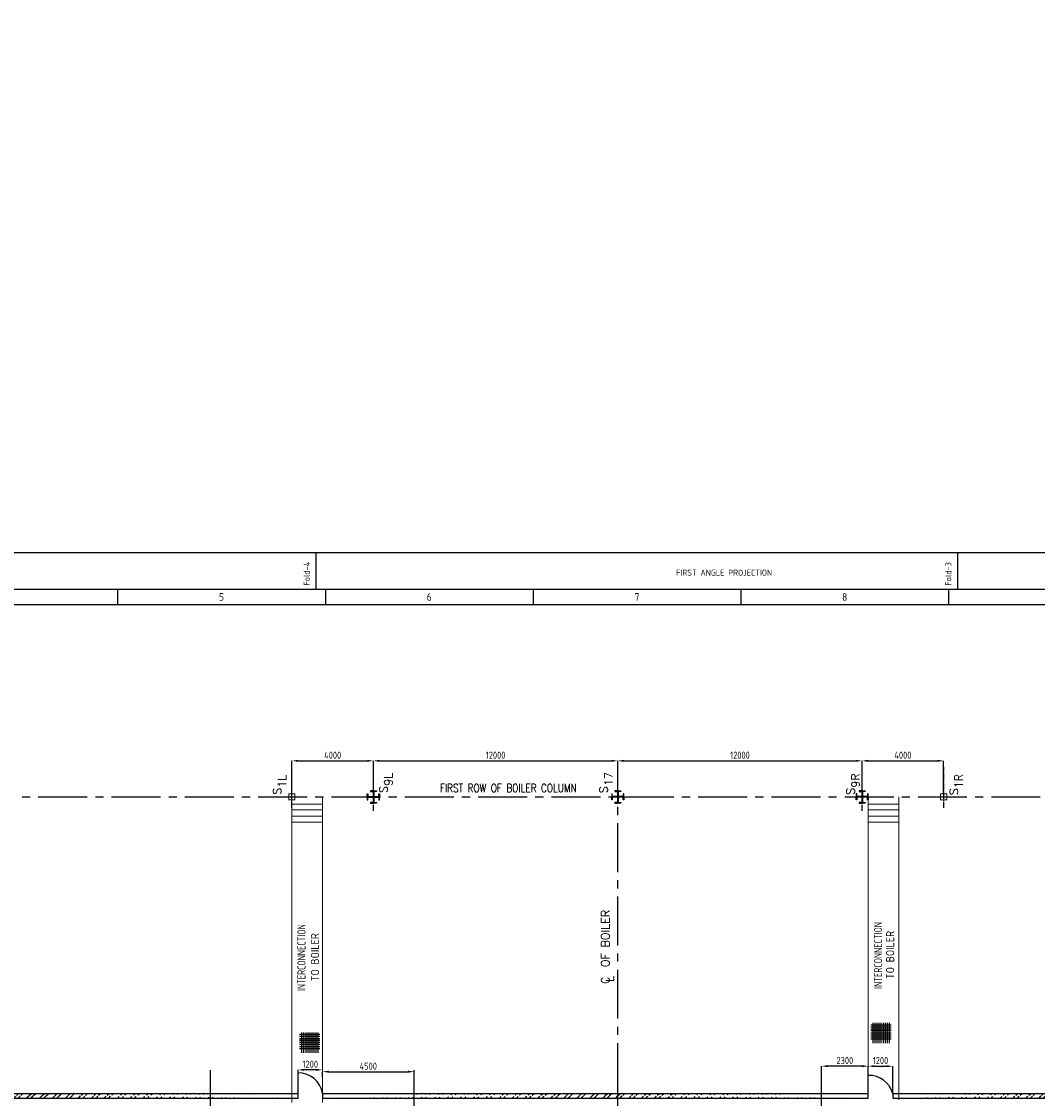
# Model space of a CAD drawing. Extents: x -11758 to 4934791, y -233543 to 1826789.
# Tile 63 of 256: x 37881 to 87766, y 302928 to 355815. Entities that reach past the tile are written whole.
import ezdxf
from ezdxf.enums import TextEntityAlignment as Align

# ---------------------------------------------------------------- set-up
doc = ezdxf.new("R2010")
doc.units = 0
doc.header["$LTSCALE"] = 800
doc.header["$MEASUREMENT"] = 0
for name, pattern in [('CENTER', [2, 1.25, -0.25, 0.25, -0.25]), ('CENTER2', [1.125, 0.75, -0.125, 0.125, -0.125]), ('CONTINOUS', [0])]:
    doc.linetypes.add(name, pattern=pattern)
doc.layers.get('0').update_dxf_attribs({"linetype": 'CONTINUOUS'})
doc.layers.get('DEFPOINTS').update_dxf_attribs({"linetype": 'CONTINUOUS'})
for name, color, linetype in [('COL', 1, 'CENTER'), ('GRID', 8, 'CENTER'), ('GT_1', 7, 'CONTINUOUS'), ('HATCH', 9, 'CONTINUOUS'), ('LOGO', 7, 'CONTINUOUS'), ('obk', 7, 'CONTINUOUS'), ('OBN', 1, 'CONTINUOUS'), ('STR', 2, 'CONTINUOUS'), ('TXT', 4, 'CONTINUOUS'), ('WALL', 6, 'CONTINUOUS')]:
    doc.layers.add(name, color=color, linetype=linetype)
doc.layers.add('DIM', color=4, linetype='CONTINUOUS', lineweight=15)
doc.layers.add('T', color=3, linetype='CONTINUOUS', lineweight=15)
doc.styles.add('c5', font='complex.shx', dxfattribs={"height": 5})
doc.styles.add('ROMANC', font='romanc')
doc.styles.add('ROMANS', font='ISO9.shx', dxfattribs={"width": 0.8})
doc.styles.add('S1', font='SIMPLEX.SHX', dxfattribs={"height": 200})
doc.styles.add('S3', font='ROMANS1.SHX', dxfattribs={"width": 0.8})
doc.styles.get("Standard").update_dxf_attribs({"font": 'ISO9'})
doc.styles.add('VER', font='ISO9.SHX')
doc.dimstyles.new('STANDARD$0', dxfattribs={"dimtxt": 250, "dimasz": 200, "dimexe": 0, "dimexo": 0, "dimgap": 100, "dimtad": 1, "dimdec": 0, "dimzin": 0, "dimdsep": 46, "dimtxsty": 'S1', "dimcen": 0, "dimadec": 0, "dimazin": 0, "dimtfac": 1, "dimtdec": 0, "dimtmove": 2, "dimatfit": 3, "dimfxl": 1, "dimtolj": 1, "dimtzin": 0, "dimarcsym": 0})

# ---------------------------------------------------------------- blocks, each defined once
blk = doc.blocks.new('*D362')
at = {"layer": 'DEFPOINTS', "color": 0, "transparency": 16777216}
for p in [(57158, 304242), (52658, 303970), (57158, 303087)]:
    blk.add_point(p, dxfattribs=at)
at = {"layer": 'DIM', "color": 9, "lineweight": -2, "transparency": 16777216}
for p, q in [((52658, 303970), (52658, 304242)), ((52958, 304242), (56858, 304242)), ((57158, 303087), (57158, 304242))]:
    blk.add_line(p, q, dxfattribs=at)
at = {"layer": 'DIM', "color": 9, "transparency": 16777216}
for points in [[(52958, 304292), (52958, 304192), (52658, 304242)], [(56858, 304292), (56858, 304192), (57158, 304242)]]:
    blk.add_solid(points, dxfattribs=at)
at = {"layer": 'DIM', "transparency": 16777216, "insert": (54908, 304517), "char_height": 350, "attachment_point": 5, "style": 'ROMANS'}
blk.add_mtext('\\A1;4500', dxfattribs=at)
blk = doc.blocks.new('*D363')
at = {"layer": 'DEFPOINTS', "color": 0, "transparency": 16777216}
for p in [(77158, 304515), (79458, 303970), (77158, 303087)]:
    blk.add_point(p, dxfattribs=at)
at = {"layer": 'DIM', "color": 9, "lineweight": -2, "transparency": 16777216}
for p, q in [((77158, 303087), (77158, 304515)), ((79158, 304515), (77458, 304515)), ((79458, 303970), (79458, 304515))]:
    blk.add_line(p, q, dxfattribs=at)
at = {"layer": 'DIM', "color": 9, "transparency": 16777216}
for points in [[(77458, 304565), (77458, 304465), (77158, 304515)], [(79158, 304565), (79158, 304465), (79458, 304515)]]:
    blk.add_solid(points, dxfattribs=at)
at = {"layer": 'DIM', "transparency": 16777216, "insert": (78308, 304790), "char_height": 350, "attachment_point": 5, "style": 'ROMANS'}
blk.add_mtext('\\A1;2300', dxfattribs=at)
blk = doc.blocks.new('*D377')
at = {"layer": 'DEFPOINTS', "color": 0, "transparency": 16777216}
for p in [(51458, 304332), (52658, 304332), (51458, 303641)]:
    blk.add_point(p, dxfattribs=at)
at = {"layer": 'DIM', "color": 9, "lineweight": -2, "transparency": 16777216}
for p, q in [((51458, 303641), (51458, 304332)), ((52358, 304332), (51758, 304332))]:
    blk.add_line(p, q, dxfattribs=at)
at = {"layer": 'DIM', "color": 9, "transparency": 16777216}
for points in [[(51758, 304382), (51758, 304282), (51458, 304332)], [(52358, 304382), (52358, 304282), (52658, 304332)]]:
    blk.add_solid(points, dxfattribs=at)
at = {"layer": 'DIM', "transparency": 16777216, "insert": (52058, 304607), "char_height": 350, "attachment_point": 5, "style": 'ROMANS'}
blk.add_mtext('\\A1;1200', dxfattribs=at)
blk = doc.blocks.new('*D378')
at = {"layer": 'DEFPOINTS', "color": 0, "transparency": 16777216}
for p in [(79458, 304515), (80658, 304515), (80658, 303177)]:
    blk.add_point(p, dxfattribs=at)
at = {"layer": 'DIM', "color": 9, "lineweight": -2, "transparency": 16777216}
for p, q in [((79458, 304515), (79458, 304515)), ((79758, 304515), (80358, 304515)), ((80658, 303177), (80658, 304515))]:
    blk.add_line(p, q, dxfattribs=at)
at = {"layer": 'DIM', "color": 9, "transparency": 16777216}
for points in [[(79758, 304565), (79758, 304465), (79458, 304515)], [(80358, 304565), (80358, 304465), (80658, 304515)]]:
    blk.add_solid(points, dxfattribs=at)
at = {"layer": 'DIM', "transparency": 16777216, "insert": (80058, 304790), "char_height": 350, "attachment_point": 5, "style": 'ROMANS'}
blk.add_mtext('\\A1;1200', dxfattribs=at)
blk = doc.blocks.new('COL2')
at = {"layer": 'obk'}
for points in [[(-15, 15), (-270, 15), (-270, 150), (-300, 150), (-300, 0)], [(-15, -15), (-270, -15), (-270, -150), (-300, -150), (-300, 0)], [(-15, 15), (-15, 270), (-150, 270), (-150, 300), (0, 300)], [(15, 15), (15, 270), (150, 270), (150, 300), (0, 300)], [(300, 0), (300, 150), (270, 150), (270, 15), (15, 15)], [(300, 0), (300, -150), (270, -150), (270, -15), (15, -15)], [(0, -300), (-150, -300), (-150, -270), (-15, -270), (-15, -15)], [(0, -300), (150, -300), (150, -270), (15, -270), (15, -15)]]:
    blk.add_lwpolyline(points, dxfattribs=at)
blk = doc.blocks.new('X')
at = {"layer": 'OBN'}
blk.add_blockref('COL2', (0, 0), dxfattribs=at)
blk = doc.blocks.new('A$C731D3036')
for p, q in [((-1867.63, 1843.18), (-1867.63, 1869.86)), ((-1400.73, 1843.18), (-1400.73, 1869.86)), ((-2012.15, 1843.18), (-2012.15, 1832.06)), ((-1860.96, 1843.18), (-1860.96, 1832.06)), ((-1709.78, 1843.18), (-1709.78, 1832.06)), ((-1558.59, 1843.18), (-1558.59, 1832.06)), ((-1407.4, 1843.18), (-1407.4, 1832.06)), ((-2401.24, 1832.07), (-215.67, 1832.07))]:
    blk.add_line(p, q)
for points in [[(0, 1869.86), (-2643.59, 1869.86), (-2643.59, 0), (0, 0)], [(-26.68, 1843.18), (-2616.91, 1843.18), (-2616.91, 26.68), (-26.68, 26.68)]]:
    blk.add_lwpolyline(points, close=True)
for s, p in [('Fold-4', (-1872.32, 1845.92)), ('Fold-3', (-1405.41, 1845.92))]:
    blk.add_text(s, height=4.447, rotation=90).set_placement(p)
blk.add_text('FIRST ANGLE PROJECTION', height=4.4467).set_placement((-1605.64, 1853.11))
for s, p in [('5', (-1936.56, 1837.62)), ('6', (-1785.37, 1837.62)), ('7', (-1634.18, 1837.62)), ('8', (-1482.99, 1837.62))]:
    blk.add_text(s, height=5.56).set_placement(p, align=Align.MIDDLE)
blk = doc.blocks.new('*D301')
at = {"layer": 'DEFPOINTS', "color": 0, "transparency": 16777216}
for p in [(55158, 319509), (55158, 318037), (51158, 317737)]:
    blk.add_point(p, dxfattribs=at)
at = {"layer": 'DIM', "color": 9, "lineweight": -2, "transparency": 16777216}
for p, q in [((51158, 317737), (51158, 319509)), ((51458, 319509), (54858, 319509)), ((55158, 318037), (55158, 319509))]:
    blk.add_line(p, q, dxfattribs=at)
at = {"layer": 'DIM', "color": 9, "transparency": 16777216}
for points in [[(51458, 319559), (51458, 319459), (51158, 319509)], [(54858, 319559), (54858, 319459), (55158, 319509)]]:
    blk.add_solid(points, dxfattribs=at)
at = {"layer": 'DIM', "transparency": 16777216, "insert": (53158, 319784), "char_height": 350, "attachment_point": 5, "style": 'ROMANS'}
blk.add_mtext('\\A1;4000', dxfattribs=at)
blk = doc.blocks.new('*D302')
at = {"layer": 'DEFPOINTS', "color": 0, "transparency": 16777216}
for p in [(67158, 319509), (55158, 318742), (67158, 318420)]:
    blk.add_point(p, dxfattribs=at)
at = {"layer": 'DIM', "color": 9, "lineweight": -2, "transparency": 16777216}
for p, q in [((55158, 318742), (55158, 319509)), ((55458, 319509), (66858, 319509)), ((67158, 318420), (67158, 319509))]:
    blk.add_line(p, q, dxfattribs=at)
at = {"layer": 'DIM', "color": 9, "transparency": 16777216}
for points in [[(55458, 319559), (55458, 319459), (55158, 319509)], [(66858, 319559), (66858, 319459), (67158, 319509)]]:
    blk.add_solid(points, dxfattribs=at)
at = {"layer": 'DIM', "transparency": 16777216, "insert": (61158, 319784), "char_height": 350, "attachment_point": 5, "style": 'ROMANS'}
blk.add_mtext('\\A1;12000', dxfattribs=at)
blk = doc.blocks.new('*D303')
at = {"layer": 'DEFPOINTS', "color": 0, "transparency": 16777216}
for p in [(79158, 319509), (67158, 318420), (79158, 318037)]:
    blk.add_point(p, dxfattribs=at)
at = {"layer": 'DIM', "color": 9, "lineweight": -2, "transparency": 16777216}
for p, q in [((67158, 318420), (67158, 319509)), ((67458, 319509), (78858, 319509)), ((79158, 318037), (79158, 319509))]:
    blk.add_line(p, q, dxfattribs=at)
at = {"layer": 'DIM', "color": 9, "transparency": 16777216}
for points in [[(67458, 319559), (67458, 319459), (67158, 319509)], [(78858, 319559), (78858, 319459), (79158, 319509)]]:
    blk.add_solid(points, dxfattribs=at)
at = {"layer": 'DIM', "transparency": 16777216, "insert": (73158, 319784), "char_height": 350, "attachment_point": 5, "style": 'ROMANS'}
blk.add_mtext('\\A1;12000', dxfattribs=at)
blk = doc.blocks.new('*D304')
at = {"layer": 'DEFPOINTS', "color": 0, "transparency": 16777216}
for p in [(83158, 319509), (79158, 318037), (83158, 317887)]:
    blk.add_point(p, dxfattribs=at)
at = {"layer": 'DIM', "color": 9, "lineweight": -2, "transparency": 16777216}
for p, q in [((79158, 318037), (79158, 319509)), ((79458, 319509), (82858, 319509)), ((83158, 317887), (83158, 319509))]:
    blk.add_line(p, q, dxfattribs=at)
at = {"layer": 'DIM', "color": 9, "transparency": 16777216}
for points in [[(79458, 319559), (79458, 319459), (79158, 319509)], [(82858, 319559), (82858, 319459), (83158, 319509)]]:
    blk.add_solid(points, dxfattribs=at)
at = {"layer": 'DIM', "transparency": 16777216, "insert": (81158, 319784), "char_height": 350, "attachment_point": 5, "style": 'ROMANS'}
blk.add_mtext('\\A1;4000', dxfattribs=at)

msp = doc.modelspace()

# ---------------------------------------------------------------- hatches: boundary and pattern name
at = {"layer": 'HATCH'}
h = msp.add_hatch(dxfattribs=at)
h.set_pattern_fill('ANSI32', color=256, scale=1200, style=0)
h.set_pattern_definition([(45, (57613.6, 221875.5), (-318.198, 318.198), []), (45, (57825.73, 221875.5), (-318.198, 318.198), [])])
edge = h.paths.add_edge_path()
edge.add_line((51458.4, 303177.2), (27668.4, 303177.2))
edge.add_line((51458.4, 302947.1), (27438.4, 302947.2))
h = msp.add_hatch(dxfattribs=at)
h.set_pattern_fill('ANSI32', color=256, scale=1200, style=0)
h.set_pattern_definition([(45, (87813.6, 221875.5), (-318.198, 318.198), []), (45, (88025.73, 221875.5), (-318.198, 318.198), [])])
edge = h.paths.add_edge_path()
edge.add_line((79458.4, 303177.2), (52658.4, 303177.2))
edge.add_line((79458.4, 302947.2), (52658.4, 302947.2))
h = msp.add_hatch(dxfattribs=at)
h.set_pattern_fill('ANSI32', color=256, scale=1200, style=0)
h.set_pattern_definition([(45, (102867.7, 221879), (-318.198, 318.198), []), (45, (103079.8, 221879), (-318.198, 318.198), [])])
edge = h.paths.add_edge_path()
edge.add_line((96483, 303177.2), (80658.4, 303177.2))
edge.add_line((96712.5, 302950.6), (80658.4, 302947.2))

# ---------------------------------------------------------------- linework, layer by layer
msp.add_lwpolyline([(51458.3, 302947.2), (51458.4, 302947.2)])
at = {"layer": 'COL', "color": 7, "const_width": 50}
for points in [[(51008.4, 317587.2), (51008.4, 317887.2), (51308.4, 317887.2), (51308.4, 317587.2), (50983.9, 317587.2)], [(83308.4, 317587.2), (83308.4, 317887.2), (83008.4, 317887.2), (83008.4, 317587.2), (83332.9, 317587.2)]]:
    msp.add_lwpolyline(points, dxfattribs=at)
at = {"layer": 'DIM'}
for p, q in [((51158.4, 317737.2), (51158.4, 302737.2)), ((52658.4, 317383.8), (51158.4, 317383.8)), ((52658.4, 317737.2), (52658.4, 302737.2)), ((79458.4, 317737.2), (79458.4, 302967.2)), ((79458.4, 317383.8), (80958.4, 317383.8)), ((80958.4, 317737.2), (80958.4, 302857.2)), ((52658.4, 317096.8), (51158.4, 317096.8)), ((52658.4, 316796.9), (51158.4, 316796.9)), ((79458.4, 317096.8), (80958.4, 317096.8)), ((79458.4, 316796.9), (80958.4, 316796.9)), ((52658.4, 316496.9), (51158.4, 316496.9)), ((79458.4, 316496.9), (80958.4, 316496.9))]:
    msp.add_line(p, q, dxfattribs=at)
at = {"layer": 'GRID', "linetype": 'CENTER2', "ltscale": 0.5}
for p, q in [((51158.4, 317199.9), (51158.4, 319199.9)), ((55158.4, 317049.9), (55158.4, 319049.9)), ((79158.4, 317049.9), (79158.4, 319049.9)), ((83170.6, 317199.9), (83170.6, 319199.9))]:
    msp.add_line(p, q, dxfattribs=at)
at = {"layer": 'GRID', "linetype": 'CENTER2', "ltscale": 4}
for p, q in [((67158.4, 303247.5), (67158.4, 318419.9)), ((35105.6, 317737.2), (96655.6, 317737.2)), ((47158.4, 259343.3), (47158.4, 304321.8)), ((57158.4, 259343.3), (57158.4, 304321.8)), ((67158.4, 259182.7), (67158.4, 304321.8)), ((77158.4, 259182.9), (77158.4, 303087.2))]:
    msp.add_line(p, q, dxfattribs=at)
at = {"layer": 'GT_1', "flags": 128}
for points in [[(79583, 306548.7), (80583, 306548.7)], [(79583, 306448.7), (80583, 306448.7)], [(79583, 306348.7), (80583, 306348.7)], [(79583, 306262.3), (80583, 306262.3)], [(79683, 306648.7), (79683, 305648.7)], [(79783, 306648.7), (79783, 305648.7)], [(79883, 306648.7), (79883, 305648.7)], [(79883, 306648.7), (79883, 305648.7)], [(79983, 306648.7), (79983, 305648.7)], [(80083, 306648.7), (80083, 305648.7)], [(80083, 306648.7), (80083, 305648.7)], [(80183, 306648.7), (80183, 305648.7)], [(80183, 306648.7), (80183, 305648.7)], [(80283, 306648.7), (80283, 305648.7)], [(80383, 306648.7), (80383, 305648.7)], [(80483, 306648.7), (80483, 305648.7)], [(52533.8, 306063.5), (51533.8, 306063.5)], [(52533.8, 305963.5), (51533.8, 305963.5)], [(52533.8, 305863.5), (51533.8, 305863.5)], [(52533.8, 305777.1), (51533.8, 305777.1)], [(51633.8, 306163.5), (51633.8, 305163.5)], [(51733.8, 306163.5), (51733.8, 305163.5)], [(51833.8, 306163.5), (51833.8, 305163.5)], [(51933.8, 306163.5), (51933.8, 305163.5)], [(51933.8, 306163.5), (51933.8, 305163.5)], [(52033.8, 306163.5), (52033.8, 305163.5)], [(52033.8, 306163.5), (52033.8, 305163.5)], [(52133.8, 306163.5), (52133.8, 305163.5)], [(52233.8, 306163.5), (52233.8, 305163.5)], [(52233.8, 306163.5), (52233.8, 305163.5)], [(52333.8, 306163.5), (52333.8, 305163.5)], [(52433.8, 306163.5), (52433.8, 305163.5)], [(79583, 306155.5), (80583, 306155.5)], [(79583, 306055.5), (80583, 306055.5)], [(79583, 305948.7), (80583, 305948.7)], [(79583, 305848.7), (80583, 305848.7)], [(52533.8, 305670.3), (51533.8, 305670.3)], [(52533.8, 305570.3), (51533.8, 305570.3)], [(52533.8, 305463.5), (51533.8, 305463.5)], [(52533.8, 305363.5), (51533.8, 305363.5)]]:
    msp.add_lwpolyline(points, dxfattribs=at)
at = {"layer": 'WALL'}
for p, q in [((51458.4, 302947.2), (51458.4, 304180)), ((79458.4, 302947.2), (79458.4, 304060)), ((24528.4, 303177.2), (51458.4, 303177.2)), ((52658.4, 303177.2), (79458.4, 303177.2)), ((52658.4, 303177.2), (52658.4, 302947.2)), ((80658.4, 303177.2), (96483, 303177.2)), ((80658.4, 303177.2), (80658.4, 302947.2)), ((24758.4, 302947.2), (51458.4, 302947.2)), ((52658.4, 302947.2), (79458.4, 302947.2)), ((80658.4, 302947.2), (96712.5, 302947.2))]:
    msp.add_line(p, q, dxfattribs=at)
for centre, radius, start, end in [((51486.7, 302994.5), 1185.8, 8.86235, 91.37012), ((79489.5, 302845.3), 1215, 15.85083, 91.46938)]:
    msp.add_arc(centre, radius, start, end, dxfattribs=at)

# ---------------------------------------------------------------- block references
at = {"color": 1, "linetype": 'CONTINOUS', "lineweight": 15, "xscale": 67.46500254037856, "yscale": 67.46500254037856, "zscale": 67.46500254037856}
msp.add_blockref('A$C731D3036', (178350, 203580.5), dxfattribs=at)
at = {"layer": 'COL', "color": 7, "xscale": -1, "rotation": 270}
msp.add_blockref('X', (55158.4, 317737.2), dxfattribs=at)
at = {"layer": 'COL', "color": 7, "rotation": 90}
for p in [(67158.4, 317737.2), (79158.4, 317737.2)]:
    msp.add_blockref('X', p, dxfattribs=at)

# ---------------------------------------------------------------- texts
at = {"layer": 'LOGO', "color": 4, "style": 'ROMANC'}
for s, p in [('OF BOILER', (66546.5, 309378.9)), ('C', (66546.5, 308550.6)), ('L', (66765.5, 308659.1))]:
    msp.add_text(s, height=400, rotation=90, dxfattribs=at).set_placement(p, align=Align.MIDDLE_LEFT)
at = {"layer": 'STR', "color": 4, "style": 'VER', "width": 0.8}
for p in [(51825.8, 308201.6), (80136.9, 308311.8)]:
    msp.add_text('INTERCONNECTION', height=400, rotation=90, dxfattribs=at).set_placement(p)
at = {"layer": 'STR', "color": 4, "style": 'VER'}
for p in [(80731.8, 308792.4), (52491.7, 308682.1)]:
    msp.add_text('TO BOILER', height=400, rotation=90, dxfattribs=at).set_placement(p)
at = {"layer": 'T', "color": 20, "style": 'S3', "width": 0.8}
msp.add_text('FIRST ROW OF BOILER COLUMN', height=400, dxfattribs=at).set_placement((61784.1, 317972.7), align=Align.CENTER)
at = {"layer": 'T', "char_height": 300, "attachment_point": 1, "rotation": 90, "style": 'ROMANC'}
for insert in [(85345.4, 109553.9), (71528.1, 30531.2)]:
    msp.add_mtext_dynamic_manual_height_columns('\\pi747.71;SWGR TO BE PLACED ON RAISED \\P\\pi1590.6;CHEQUERED PLATE FLOOR', width=9452.561, gutter_width=2000, heights=[0], dxfattribs=dict(at, insert=insert))
at = {"layer": 'T', "insert": (76762.5, 226429.8), "char_height": 300, "width": 2855.548, "attachment_point": 1, "rotation": 90, "style": 'S3'}
msp.add_mtext('\\pi410.63;DEAERATOR \\P\\pi22.06;FIXED SUPPORT', dxfattribs=at)
at = {"layer": 'TXT', "style": 'c5'}
for s, p in [('1L', (50868.7, 318187.9)), ('9L', (56094.5, 318284)), ('17', (66899.4, 318269.3)), ('9R', (79028.7, 318193)), ('1R', (84095.1, 318157.2)), ('S', (50631.7, 317850.3)), ('S', (55857.5, 317931.9)), ('S', (66662.4, 317917.2)), ('S', (78791.7, 317840.9)), ('S', (83858.1, 317819.6))]:
    msp.add_text(s, height=400, rotation=90, dxfattribs=at).set_placement(p)

# ---------------------------------------------------------------- dimensions: what is measured, and where the dimension line sits
at = {"layer": 'DIM'}
for base, p1, p2, picture, middle in [((55158.4, 319509.3), (51158.4, 317737.2), (55158.4, 318037.2), '*D301', (53158.4, 319784.3)), ((67158.4, 319509.3), (55158.4, 318742.3), (67158.4, 318419.9), '*D302', (61158.4, 319784.3)), ((79158.4, 319509.3), (67158.4, 318419.9), (79158.4, 318037.2), '*D303', (73158.4, 319784.3)), ((83158.4, 319509.3), (79158.4, 318037.2), (83158.4, 317887.2), '*D304', (81158.4, 319784.3)), ((51458.4, 304331.9), (52658.4, 304331.9), (51458.4, 303641.4), '*D377', (52058.4, 304606.9)), ((57158.4, 304241.9), (52658.4, 303969.8), (57158.4, 303087.2), '*D362', (54908.4, 304516.9)), ((77158.4, 304515.3), (79458.4, 303970), (77158.4, 303087.2), '*D363', (78308.4, 304790.3)), ((80658.4, 304515.3), (79458.4, 304515.3), (80658.4, 303177.2), '*D378', (80058.4, 304790.3))]:
    dim = msp.add_linear_dim(base=base, p1=p1, p2=p2, dimstyle='STANDARD$0', override={"dimtxt": 350, "dimasz": 300, "dimtxsty": 'ROMANS', "dimclrd": 9, "dimclre": 9, "dimclrt": 256, "dimtix": 1}, dxfattribs=at)
    dim.commit()
    dim.dimension.update_dxf_attribs({"geometry": picture, "text_midpoint": middle})

doc.saveas('drawing.dxf')
